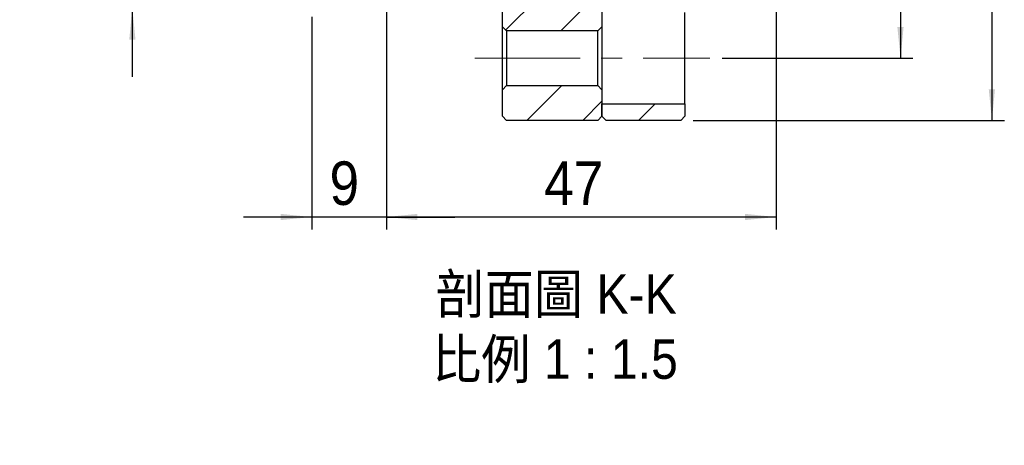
# Model space of a CAD drawing. Header units: millimetres. Extents: x 34 to 537, y 56 to 296.
# Tile 1 of 9: x 34 to 153, y 56 to 107. Entities that reach past the tile are written whole.
import ezdxf

# ---------------------------------------------------------------- set-up
doc = ezdxf.new("R2010")
doc.units = ezdxf.units.MM
doc.header["$LTSCALE"] = 1.5
doc.linetypes.add('CENTERX2', pattern=[20.32, 12.7, -2.54, 2.54, -2.54])
doc.layers.add('FORMAT', color=7, linetype='Continuous')
doc.styles.add('SLDTEXTSTYLE0', font='GOTHIC.TTF', dxfattribs={"width": 0.913})
doc.styles.add('SLDTEXTSTYLE1', font='GOTHIC.TTF', dxfattribs={"width": 0.913, "bigfont": 'bigfont'})
doc.dimstyles.new('SLDDIMSTYLE1', dxfattribs={"dimtxt": 5.25, "dimasz": 3.75, "dimexe": 0, "dimexo": 0.0625, "dimgap": 1.3125, "dimtad": 1, "dimrnd": 1e-09, "dimzin": 12, "dimdsep": 46, "dimtxsty": 'SLDTEXTSTYLE0', "dimsah": 1, "dimcen": 0.09, "dimadec": 0, "dimazin": 3, "dimtfac": 1, "dimtofl": 0, "dimtmove": 0, "dimatfit": 3, "dimfxl": 0, "dimfrac": 2, "dimtolj": 1, "dimtzin": 12, "dimarcsym": 0})
doc.dimstyles.new('SLDDIMSTYLE2', dxfattribs={"dimtxt": 5.25, "dimasz": 3.75, "dimexe": 0, "dimexo": 0.0625, "dimgap": 1.3125, "dimtad": 1, "dimrnd": 1e-09, "dimzin": 12, "dimdsep": 46, "dimtxsty": 'SLDTEXTSTYLE0', "dimsah": 1, "dimcen": 0.09, "dimadec": 0, "dimazin": 3, "dimtfac": 1, "dimtmove": 0, "dimatfit": 0, "dimfxl": 0, "dimfrac": 2, "dimtolj": 1, "dimtzin": 12, "dimarcsym": 0})
doc.dimstyles.new('SLDDIMSTYLE4', dxfattribs={"dimtxt": 5.25, "dimasz": 3.75, "dimexe": 0, "dimexo": 0.0625, "dimgap": 1.3125, "dimtad": 1, "dimdec": 3, "dimrnd": 1e-09, "dimzin": 12, "dimdsep": 46, "dimtxsty": 'SLDTEXTSTYLE0', "dimsah": 1, "dimcen": 0.09, "dimadec": 0, "dimazin": 3, "dimtol": 1, "dimtp": -0.009, "dimtm": 0.025, "dimtfac": 1, "dimtdec": 3, "dimtmove": 0, "dimatfit": 0, "dimfxl": 0, "dimfrac": 2, "dimtolj": 1, "dimarcsym": 0})

# ---------------------------------------------------------------- blocks, each defined once
blk = doc.blocks.new('_D_7')
at = {"layer": 'FORMAT', "color": 7}
for p, q in [((118.86, 164.81), (141.86, 164.81)), ((140.36, 164.81), (140.36, 102.81)), ((118.86, 102.81), (141.86, 102.81))]:
    blk.add_line(p, q, dxfattribs=at)
for points in [[(140.36, 164.81), (139.98, 161.06), (140.73, 161.06)], [(140.36, 102.81), (140.73, 106.56), (139.98, 106.56)]]:
    blk.add_solid(points, dxfattribs=at)
at = {"layer": 'FORMAT', "color": 7, "char_height": 5.25, "attachment_point": 1, "rotation": 90, "style": 'SLDTEXTSTYLE0'}
for s, insert in [('62', (133.57, 142.88)), ('%%c', (133.65, 134.96)), ('PCD', (133.57, 119.93))]:
    blk.add_mtext(s, dxfattribs=dict(at, insert=insert))
blk = doc.blocks.new('_D_8')
at = {"layer": 'FORMAT', "color": 7}
for p, q in [((115.36, 172.31), (152.88, 172.31)), ((151.38, 172.31), (151.38, 95.31)), ((115.36, 95.31), (152.88, 95.31))]:
    blk.add_line(p, q, dxfattribs=at)
for points in [[(151.38, 172.31), (151, 168.56), (151.75, 168.56)], [(151.38, 95.31), (151.75, 99.06), (151, 99.06)]]:
    blk.add_solid(points, dxfattribs=at)
at = {"layer": 'FORMAT', "color": 7, "char_height": 5.25, "attachment_point": 1, "rotation": 90, "style": 'SLDTEXTSTYLE0'}
for s, insert in [('77', (144.59, 135.36)), ('%%c', (144.67, 127.45))]:
    blk.add_mtext(s, dxfattribs=dict(at, insert=insert))
blk = doc.blocks.new('_D_9')
at = {"layer": 'FORMAT', "color": 7}
for p, q in [((125.36, 118.31), (125.36, 82.16)), ((78.36, 113.31), (78.36, 82.16)), ((125.36, 83.66), (78.36, 83.66))]:
    blk.add_line(p, q, dxfattribs=at)
for points in [[(78.36, 83.66), (82.11, 83.29), (82.11, 84.04)], [(125.36, 83.66), (121.61, 84.04), (121.61, 83.29)]]:
    blk.add_solid(points, dxfattribs=at)
at = {"layer": 'FORMAT', "color": 7, "insert": (97.39, 90.37), "char_height": 5.25, "attachment_point": 1, "style": 'SLDTEXTSTYLE0'}
blk.add_mtext('47', dxfattribs=at)
blk = doc.blocks.new('_D_10')
at = {"layer": 'FORMAT', "color": 7}
for p, q in [((78.36, 112.31), (78.36, 82.16)), ((69.36, 107.81), (69.36, 82.16)), ((69.36, 83.66), (61.11, 83.66)), ((78.36, 83.66), (69.36, 83.66)), ((78.36, 83.66), (86.61, 83.66))]:
    blk.add_line(p, q, dxfattribs=at)
for points in [[(69.36, 83.66), (65.61, 84.04), (65.61, 83.29)], [(78.36, 83.66), (82.11, 83.29), (82.11, 84.04)]]:
    blk.add_solid(points, dxfattribs=at)
at = {"layer": 'FORMAT', "color": 7, "insert": (71.5, 90.37), "char_height": 5.25, "attachment_point": 1, "style": 'SLDTEXTSTYLE0'}
blk.add_mtext('9', dxfattribs=at)
blk = doc.blocks.new('_D_12')
at = {"layer": 'FORMAT', "color": 7}
for p, q in [((47.72, 158.81), (47.72, 167.06)), ((68.36, 158.81), (46.22, 158.81)), ((47.72, 158.81), (47.72, 108.81)), ((68.36, 108.81), (46.22, 108.81)), ((47.72, 108.81), (47.72, 100.56))]:
    blk.add_line(p, q, dxfattribs=at)
for points in [[(47.72, 158.81), (48.1, 162.56), (47.35, 162.56)], [(47.72, 108.81), (47.35, 105.06), (48.1, 105.06)]]:
    blk.add_solid(points, dxfattribs=at)
at = {"layer": 'FORMAT', "color": 7, "char_height": 5.25, "attachment_point": 1, "rotation": 90, "style": 'SLDTEXTSTYLE0'}
for s, insert in [('0.009', (34.23, 132.77)), ('0.025', (41.02, 132.77)), ('-', (34.23, 130.45)), ('-', (41.02, 130.45)), ('50', (40.94, 120.75)), ('%%c', (41.02, 112.83))]:
    blk.add_mtext(s, dxfattribs=dict(at, insert=insert))
blk = doc.blocks.new('SW_NOTE_1')
at = {"layer": 'FORMAT', "color": 0, "char_height": 4.7625, "attachment_point": 2, "style": 'SLDTEXTSTYLE1'}
for s, insert in [('\\M+19655\\M+196CA\\M+19AA4 K-K', (15.03, 6.08)), ('\\M+194E4\\M+197E1 1 : 1.5', (14.89, -1.77))]:
    blk.add_mtext(s, dxfattribs=dict(at, insert=insert))

msp = doc.modelspace()

# ---------------------------------------------------------------- hatches: boundary and pattern name
at = {"linetype": 'Continuous', "lineweight": 18}
h = msp.add_hatch(dxfattribs=at)
h.set_pattern_fill('ANSI31', scale=1.5, style=0)
h.paths.add_polyline_path([(76.356561, 118.31106), (76.356561, 117.81106), (70.356561, 117.81106), (69.356561, 116.81106), (69.356561, 109.31106), (69.856561, 108.81106), (92.356561, 108.81106), (92.356561, 106.61106), (92.856561, 106.11106), (103.856561, 106.11106), (104.356561, 106.61106), (104.356561, 113.31106), (103.856561, 113.81106), (78.356561, 113.81106), (78.356561, 117.81106), (77.856561, 118.31106)], flags=0)
h = msp.add_hatch(dxfattribs=at)
h.set_pattern_fill('ANSI31', scale=1.5, style=0)
h.paths.add_polyline_path([(92.856561, 95.31106), (103.856561, 95.31106), (104.356561, 95.81106), (104.356561, 99.01106), (103.856561, 99.51106), (92.856561, 99.51106), (92.356561, 99.01106), (92.356561, 95.81106)], flags=0)
h = msp.add_hatch(dxfattribs=at)
h.set_pattern_fill('ANSI31', scale=1.5, style=0)
h.paths.add_polyline_path([(104.356561, 97.31106), (104.356561, 95.81106), (104.856561, 95.31106), (113.856561, 95.31106), (114.356561, 95.81106), (114.356561, 97.31106)], flags=0)

# ---------------------------------------------------------------- linework, layer by layer
at = {"color": 7, "linetype": 'Continuous', "lineweight": 25}
for p, q in [((104.356561, 113.31106), (104.356561, 106.61106)), ((92.356561, 106.61106), (92.356561, 108.81106)), ((114.356561, 97.31106), (114.356561, 108.31106)), ((92.356561, 106.61106), (92.856561, 106.11106)), ((92.356561, 99.01106), (92.356561, 106.61106)), ((103.856561, 106.11106), (92.856561, 106.11106)), ((92.856561, 106.11106), (92.856561, 99.51106)), ((103.856561, 106.11106), (104.356561, 106.61106)), ((103.856561, 99.51106), (103.856561, 106.11106)), ((104.356561, 106.61106), (104.356561, 99.01106)), ((92.856561, 99.51106), (92.356561, 99.01106)), ((92.356561, 95.81106), (92.356561, 99.01106)), ((92.856561, 99.51106), (103.856561, 99.51106)), ((104.356561, 99.01106), (103.856561, 99.51106)), ((104.356561, 99.01106), (104.356561, 95.81106)), ((104.356561, 97.31106), (114.356561, 97.31106)), ((104.356561, 95.81106), (104.356561, 97.31106)), ((114.356561, 97.31106), (114.356561, 95.81106)), ((92.356561, 95.81106), (92.856561, 95.31106)), ((103.856561, 95.31106), (92.856561, 95.31106)), ((103.856561, 95.31106), (104.356561, 95.81106)), ((104.356561, 95.81106), (104.856561, 95.31106)), ((113.856561, 95.31106), (104.856561, 95.31106)), ((113.856561, 95.31106), (114.356561, 95.81106))]:
    msp.add_line(p, q, dxfattribs=at)
at = {"layer": 'FORMAT', "color": 7, "linetype": 'CENTERX2', "lineweight": 18, "ltscale": 0.666667}
msp.add_line((89.011226, 102.81106), (117.356561, 102.81106), dxfattribs=at)

# ---------------------------------------------------------------- block references
at = {"layer": 'FORMAT'}
msp.add_blockref('SW_NOTE_1', (83.798717, 70.678444), dxfattribs=at)

# ---------------------------------------------------------------- dimensions: what is measured, and where the dimension line sits
at = {"layer": 'FORMAT', "color": 7}
for base, p1, p2, text, dimstyle, picture, middle in [((151.375674, 95.31106), (113.856561, 172.31106), (113.856561, 95.31106), '%%c<>', 'SLDDIMSTYLE1', '_D_8', (151.375674, 135.283817)), ((47.724841, 108.81106), (69.856561, 158.81106), (69.856561, 108.81106), '%%c<>', 'SLDDIMSTYLE4', '_D_12', (47.724841, 131.530076)), ((140.356561, 102.81106), (117.356561, 164.81106), (117.356561, 102.81106), 'PCD%%c<>', 'SLDDIMSTYLE1', '_D_7', (140.356561, 135.283817))]:
    dim = msp.add_linear_dim(base=base, p1=p1, p2=p2, angle=90, text=text, dimstyle=dimstyle, dxfattribs=at)
    dim.commit()
    dim.dimension.update_dxf_attribs({"geometry": picture, "text_midpoint": middle, "dimtype": 160})
for base, p1, p2, dimstyle, picture, middle in [((78.356561, 83.663712), (125.356561, 119.81106), (78.356561, 114.81106), 'SLDDIMSTYLE1', '_D_9', (101.266086, 83.663712)), ((69.356561, 83.663712), (78.356561, 113.81106), (69.356561, 109.31106), 'SLDDIMSTYLE2', '_D_10', (73.441423, 83.663712))]:
    dim = msp.add_linear_dim(base=base, p1=p1, p2=p2, angle=0, dimstyle=dimstyle, dxfattribs=at)
    dim.commit()
    dim.dimension.update_dxf_attribs({"geometry": picture, "text_midpoint": middle, "dimtype": 160})

doc.saveas('drawing.dxf')
